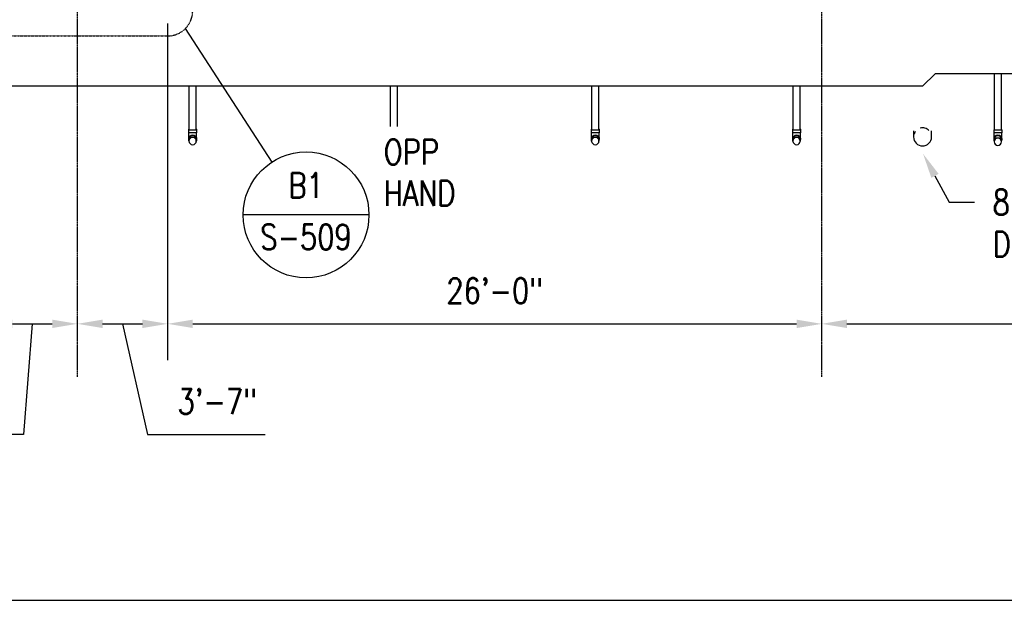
# Model space of a CAD drawing. Header units: inches. Extents: x -304 to 21107, y -311 to 413.
# Tile 51 of 62: x 1771 to 2240, y -281 to -4. Entities that reach past the tile are written whole.
import ezdxf
from ezdxf import colors
from ezdxf.entities.mleader import LeaderData, LeaderLine
from ezdxf.enums import TextEntityAlignment as Align
from ezdxf.math import Vec2, Vec3

# ---------------------------------------------------------------- set-up
doc = ezdxf.new("R2010")
doc.units = ezdxf.units.IN
doc.header["$MEASUREMENT"] = 0
doc.header["$PDMODE"] = 2
doc.header["$PDSIZE"] = -10
doc.linetypes.add('CENTER2', pattern=[1.125, 0.75, -0.125, 0.125, -0.125])
doc.linetypes.add('Dash', pattern=[0.25, 0.125, -0.125])
for name, color, linetype in [('A-FLOR', 173, 'Continuous'), ('G-ANNO-REFR', 2, 'Continuous'), ('P-PIPE', 3, 'Continuous'), ('S-ANNO-DIMS-A1', 1, 'Continuous'), ('S-ANNO-DIMS-C1', 1, 'Continuous'), ('S-ANNO-NOTE-C1', 2, 'Continuous'), ('S-ANNO-SYMB', 2, 'Continuous'), ('S-ANNO-TEXT', 2, 'Continuous'), ('S-GRID', 1, 'CENTER2')]:
    doc.layers.add(name, color=color, linetype=linetype)
doc.styles.add('AEC_COMN_TITLE', font='romans.shx', dxfattribs={"width": 0.8, "height": 0.1875})
doc.styles.add('Annotative', font='romans.shx', dxfattribs={"width": 0.8, "height": 0.125})
doc.styles.add('Arial', font='romans.shx', dxfattribs={"width": 0.8})
doc.styles.add('ROMANS', font='romans.shx', dxfattribs={"width": 0.8})
doc.dimstyles.new('Annotative', dxfattribs={"dimscale": 0, "dimtxt": 0.125, "dimasz": 0.125, "dimexe": 0.18, "dimexo": 0.0625, "dimgap": 0.09, "dimtad": 1, "dimdec": 3, "dimzin": 3, "dimdsep": 46, "dimlunit": 4, "dimtxsty": 'Annotative', "dimcen": 0.09, "dimclrt": 2, "dimazin": 2, "dimtfac": 1, "dimtdec": 3, "dimtmove": 0, "dimatfit": 0, "dimfxl": 1, "dimtfill": 1, "dimfrac": 2, "dimtolj": 1, "dimtzin": 0, "dimarcsym": 0})

# ---------------------------------------------------------------- blocks, each defined once
blk = doc.blocks.new('Bend - PVC - Sch 40 - DWV_USACE - Standard-V6-ELEVATION _DOOR SIDE_')
at = {"layer": 'P-PIPE'}
for p, q in [((1851.08, -56.37), (1851.08, -56.68)), ((1851.08, -56.37), (1851.3, -56.37)), ((1851.08, -60.97), (1851.08, -60.99)), ((1854.82, -56.37), (1855.04, -56.37)), ((1855.04, -56.68), (1855.04, -56.37)), ((1855.04, -60.99), (1855.04, -60.97))]:
    blk.add_line(p, q, dxfattribs=at)
for centre, major_axis, start_param, end_param in [((1853.06, -60.99), (1.98, 0), 2.651543, 3.196143), ((1853.06, -60.97), (-1.98, 0), 5.79308, 6.283185), ((1853.06, -60.97), (1.98, 0), 0, 0.490105), ((1853.06, -60.99), (1.98, 0), 6.228635, 6.773235)]:
    blk.add_ellipse(centre, major_axis=major_axis, ratio=0.999946, start_param=start_param, end_param=end_param, dxfattribs=at)
blk = doc.blocks.new('Tee Reducing Sanitary - PVC - Sch 40 - DWV - Standard-V3-ELEVATION _DOOR SIDE_')
at = {"layer": 'P-PIPE'}
for p, q in [((547.1, -56.68), (547.1, -58.18)), ((547.1, -56.68), (549.08, -56.68)), ((549.08, -58.18), (547.1, -58.18)), ((547.33, -60.39), (547.33, -60.38)), ((549.08, -56.68), (551.06, -56.68)), ((551.06, -58.18), (549.08, -58.18)), ((550.83, -60.38), (550.83, -60.39)), ((551.06, -58.18), (551.06, -56.68)), ((547.1, -61.21), (547.1, -61.23)), ((547.1, -61.28), (547.1, -61.3)), ((551.06, -61.23), (551.06, -61.21)), ((551.06, -61.3), (551.06, -61.28))]:
    blk.add_line(p, q, dxfattribs=at)
at = {"layer": 'P-PIPE', "flags": 128}
for points in [[(547.33, -60.37), (547.33, -60.32), (547.33, -60.23), (547.33, -60.13), (547.33, -60.03), (547.33, -59.93), (547.33, -59.83), (547.33, -59.72), (547.33, -59.61), (547.33, -59.5), (547.33, -59.39), (547.33, -59.27), (547.33, -59.16), (547.33, -59.04), (547.33, -58.92), (547.33, -58.8), (547.33, -58.67), (547.33, -58.55), (547.33, -58.43), (547.33, -58.3), (547.33, -58.18), (547.33, -58.18)], [(547.33, -61.07), (547.33, -61.02), (547.33, -60.97), (547.33, -60.92)], [(550.83, -58.18), (550.83, -58.3), (550.83, -58.43), (550.83, -58.55), (550.83, -58.67), (550.83, -58.8), (550.83, -58.92), (550.83, -59.04), (550.83, -59.15), (550.83, -59.27), (550.83, -59.39), (550.83, -59.5), (550.83, -59.61), (550.83, -59.72), (550.83, -59.83), (550.83, -59.93), (550.83, -60.03), (550.83, -60.13), (550.83, -60.23), (550.83, -60.32), (550.83, -60.37)], [(550.83, -60.92), (550.83, -60.97), (550.83, -61.02), (550.83, -61.07)], [(547.33, -61.28), (547.33, -61.28), (547.33, -61.27), (547.33, -61.26), (547.33, -61.24), (547.33, -61.21)], [(550.83, -61.21), (550.83, -61.24), (550.83, -61.26), (550.83, -61.27), (550.83, -61.28), (550.83, -61.28)]]:
    blk.add_lwpolyline(points, dxfattribs=at)
at = {"layer": 'P-PIPE'}
for centre, major_axis, start_param, end_param in [((549.08, -61.3), (-1.98, 0), 4.712389, 6.782964), ((549.08, -61.28), (-1.98, 0), 4.712389, 6.283185), ((549.08, -61.21), (-1.98, 0), 5.793946, 6.283185), ((549.08, -61.23), (1.98, 0), 2.652408, 3.141593), ((549.08, -61.28), (1.98, 0), 0, 1.570796), ((549.08, -61.3), (1.98, 0), 5.783406, 7.853982), ((549.08, -61.21), (1.98, 0), 0, 0.48924), ((549.08, -61.23), (-1.98, 0), 3.141593, 3.630777)]:
    blk.add_ellipse(centre, major_axis=major_axis, ratio=0.999946, start_param=start_param, end_param=end_param, dxfattribs=at)
blk = doc.blocks.new('Mechanical_Box_H_rvt-1-ELEVATION _DOOR SIDE_')
at = {"layer": 'P-PIPE', "lineweight": -3}
for p, q in [((1851.31, -36), (1851.31, -56.68)), ((1854.81, -56.68), (1854.81, -36)), ((1947.31, -36), (1947.31, -56.68)), ((1950.81, -56.68), (1950.81, -36)), ((2043.31, -36), (2043.31, -56.68)), ((2046.81, -56.68), (2046.81, -36)), ((2139.31, -36), (2139.31, -56.68)), ((2142.81, -56.68), (2142.81, -36)), ((2196.81, -57.2), (2196.81, -60.12)), ((2205.44, -60.12), (2205.44, -57.2)), ((1851.31, -61.07), (1851.31, -61.21)), ((1851.31, -61.3), (1851.31, -62.09)), ((1854.81, -61.21), (1854.81, -61.07)), ((1854.81, -62.09), (1854.81, -61.3)), ((1947.31, -61.07), (1947.31, -61.21)), ((1947.31, -61.3), (1947.31, -62.09)), ((1950.81, -61.21), (1950.81, -61.07)), ((1950.81, -62.09), (1950.81, -61.3)), ((2043.31, -61.07), (2043.31, -61.21)), ((2043.31, -61.3), (2043.31, -62.09)), ((2046.81, -61.21), (2046.81, -61.07)), ((2046.81, -62.09), (2046.81, -61.3)), ((2139.31, -61.07), (2139.31, -61.21)), ((2139.31, -61.3), (2139.31, -62.09)), ((2142.81, -61.21), (2142.81, -61.07)), ((2142.81, -62.09), (2142.81, -61.3))]:
    blk.add_line(p, q, dxfattribs=at)
for centre, major_axis, start_param, end_param in [((2201.12, -60.12), (4.31, 0), 1.570805, 1.832596), ((2201.12, -60.12), (4.31, 0), 1.308997, 1.570796), ((2201.12, -60.12), (4.31, 0), 0.785398, 1.308992), ((1853.06, -61.3), (1.75, 0), 1.570796, 3.141593), ((1853.06, -62.09), (-1.75, 0), 4.712389, 6.283185), ((1853.06, -61.3), (1.75, 0), 0, 1.570796), ((1853.06, -62.09), (-1.75, 0), 3.141593, 4.712389), ((1949.06, -61.3), (1.75, 0), 1.570796, 3.141593), ((1949.06, -62.09), (-1.75, 0), 4.712389, 6.283185), ((1949.06, -61.3), (1.75, 0), 0, 1.570796), ((1949.06, -62.09), (-1.75, 0), 3.141593, 4.712389), ((2045.06, -61.3), (1.75, 0), 1.570796, 3.141593), ((2045.06, -62.09), (-1.75, 0), 4.712389, 6.283185), ((2045.06, -61.3), (1.75, 0), 0, 1.570796), ((2045.06, -62.09), (-1.75, 0), 3.141593, 4.712389), ((2141.06, -61.3), (1.75, 0), 1.570796, 3.141593), ((2141.06, -62.09), (-1.75, 0), 4.712389, 6.283185), ((2141.06, -61.3), (1.75, 0), 0, 1.570796), ((2141.06, -62.09), (-1.75, 0), 3.141593, 4.712389), ((2201.12, -60.12), (4.31, 0), 3.141593, 4.712389), ((2201.12, -60.12), (4.31, 0), 2.879794, 3.037346), ((2201.12, -60.12), (4.31, 0), 2.617994, 2.879793), ((2201.12, -60.12), (4.31, 0), 2.483615, 2.617994), ((2201.12, -60.12), (-4.31, 0), 1.570796, 3.141593), ((2201.12, -60.12), (-4.31, 0), 3.141593, 3.240937), ((1853.06, -62.09), (1.75, 0), 3.141593, 4.712389), ((1853.06, -62.09), (1.75, 0), 4.712389, 6.283185), ((1949.06, -62.09), (1.75, 0), 3.141593, 4.712389), ((1949.06, -62.09), (1.75, 0), 4.712389, 6.283185), ((2045.06, -62.09), (1.75, 0), 3.141593, 4.712389), ((2045.06, -62.09), (1.75, 0), 4.712389, 6.283185), ((2141.06, -62.09), (1.75, 0), 3.141593, 4.712389), ((2141.06, -62.09), (1.75, 0), 4.712389, 6.283185)]:
    blk.add_ellipse(centre, major_axis=major_axis, ratio=0.999946, start_param=start_param, end_param=end_param, dxfattribs=at)
for name, p in [('Tee Reducing Sanitary - PVC - Sch 40 - DWV - Standard-V3-ELEVATION _DOOR SIDE_', (1303.98, 0)), ('Bend - PVC - Sch 40 - DWV_USACE - Standard-V6-ELEVATION _DOOR SIDE_', (0, 0)), ('Tee Reducing Sanitary - PVC - Sch 40 - DWV - Standard-V3-ELEVATION _DOOR SIDE_', (1399.98, 0)), ('Bend - PVC - Sch 40 - DWV_USACE - Standard-V6-ELEVATION _DOOR SIDE_', (96, 0)), ('Tee Reducing Sanitary - PVC - Sch 40 - DWV - Standard-V3-ELEVATION _DOOR SIDE_', (1495.98, 0)), ('Bend - PVC - Sch 40 - DWV_USACE - Standard-V6-ELEVATION _DOOR SIDE_', (192, 0)), ('Tee Reducing Sanitary - PVC - Sch 40 - DWV - Standard-V3-ELEVATION _DOOR SIDE_', (1591.98, 0)), ('Bend - PVC - Sch 40 - DWV_USACE - Standard-V6-ELEVATION _DOOR SIDE_', (288, 0))]:
    blk.add_blockref(name, p, dxfattribs=at)
blk = doc.blocks.new('*D36')
at = {"layer": 'Defpoints', "color": 0, "transparency": 16777216}
for p in [(1755.08, 0), (1798.08, 0), (1798.08, -149.24)]:
    blk.add_point(p, dxfattribs=at)
at = {"layer": 'S-ANNO-DIMS-C1', "color": 0, "lineweight": -2, "transparency": 16777216}
for p, q in [((1755.08, -6), (1755.08, -166.52)), ((1767.08, -149.24), (1786.08, -149.24)), ((1776.58, -149.24), (1772.4, -202.03)), ((1772.4, -202.03), (1716.26, -202.03))]:
    blk.add_line(p, q, dxfattribs=at)
at = {"layer": 'S-ANNO-DIMS-C1', "color": 0, "transparency": 16777216}
for points in [[(1767.08, -147.24), (1767.08, -151.24), (1755.08, -149.24)], [(1786.08, -147.24), (1786.08, -151.24), (1798.08, -149.24)]]:
    blk.add_solid(points, dxfattribs=at)
at = {"layer": 'S-ANNO-DIMS-C1', "color": 2, "lineweight": -3, "transparency": 16777216, "insert": (1739.1, -186.25), "char_height": 12, "width": 49.3115, "attachment_point": 5, "style": 'Annotative'}
blk.add_mtext('\\A1;3\'-7"', dxfattribs=at)
blk = doc.blocks.new('*D37')
at = {"layer": 'Defpoints', "color": 0, "transparency": 16777216}
for p in [(1798.08, 0), (1841.08, 0), (1841.08, -149.24)]:
    blk.add_point(p, dxfattribs=at)
at = {"layer": 'S-ANNO-DIMS-C1', "color": 0, "lineweight": -2, "transparency": 16777216}
for p, q in [((1841.08, -6), (1841.08, -166.52)), ((1810.08, -149.24), (1829.08, -149.24)), ((1819.58, -149.24), (1831.46, -202.03)), ((1831.46, -202.03), (1887.6, -202.03))]:
    blk.add_line(p, q, dxfattribs=at)
at = {"layer": 'S-ANNO-DIMS-C1', "color": 0, "transparency": 16777216}
for points in [[(1810.08, -147.24), (1810.08, -151.24), (1798.08, -149.24)], [(1829.08, -147.24), (1829.08, -151.24), (1841.08, -149.24)]]:
    blk.add_solid(points, dxfattribs=at)
at = {"layer": 'S-ANNO-DIMS-C1', "color": 2, "lineweight": -3, "transparency": 16777216, "insert": (1864.76, -186.25), "char_height": 12, "width": 49.3115, "attachment_point": 5, "style": 'Annotative'}
blk.add_mtext('\\A1;3\'-7"', dxfattribs=at)
blk = doc.blocks.new('*D38')
at = {"layer": 'Defpoints', "color": 0, "transparency": 16777216}
for p in [(1841.08, 0), (2153.08, 0), (2153.08, -149.24)]:
    blk.add_point(p, dxfattribs=at)
at = {"layer": 'S-ANNO-DIMS-C1', "color": 0, "lineweight": -2, "transparency": 16777216}
blk.add_line((1853.08, -149.24), (2141.08, -149.24), dxfattribs=at)
at = {"layer": 'S-ANNO-DIMS-C1', "color": 0, "transparency": 16777216}
for points in [[(1853.08, -147.24), (1853.08, -151.24), (1841.08, -149.24)], [(2141.08, -147.24), (2141.08, -151.24), (2153.08, -149.24)]]:
    blk.add_solid(points, dxfattribs=at)
at = {"layer": 'S-ANNO-DIMS-C1', "color": 2, "lineweight": -3, "transparency": 16777216, "insert": (1997.08, -133.46), "char_height": 12, "width": 60.1647, "attachment_point": 5, "style": 'Annotative', "bg_fill": 3, "box_fill_scale": 1.25, "bg_fill_color": 256, "bg_fill_true_color": 13158600, "bg_fill_transparency": 0}
blk.add_mtext('\\A1;26\'-0"', dxfattribs=at)
blk = doc.blocks.new('Bend - PVC - Sch 40 - DWV_USACE - Standard-V8-ELEVATION _DOOR SIDE_ CONTINUED')
at = {"layer": 'P-PIPE'}
for p, q in [((2235.08, -56.69), (2235.08, -58.19)), ((2235.08, -56.69), (2237.06, -56.69)), ((2237.06, -58.19), (2235.08, -58.19)), ((2235.31, -60.39), (2235.31, -60.38)), ((2237.06, -56.69), (2239.04, -56.69)), ((2239.04, -58.19), (2237.06, -58.19)), ((2238.81, -60.38), (2238.81, -60.39)), ((2239.04, -58.19), (2239.04, -56.69)), ((2235.08, -61.28), (2235.08, -61.3)), ((2239.04, -61.3), (2239.04, -61.28))]:
    blk.add_line(p, q, dxfattribs=at)
at = {"layer": 'P-PIPE', "flags": 128}
for points in [[(2235.31, -60.37), (2235.31, -60.32), (2235.31, -60.23), (2235.31, -60.13), (2235.31, -60.04), (2235.31, -59.93), (2235.31, -59.83), (2235.31, -59.73), (2235.31, -59.62), (2235.31, -59.51), (2235.31, -59.39), (2235.31, -59.28), (2235.31, -59.16), (2235.31, -59.04), (2235.31, -58.92), (2235.31, -58.8), (2235.31, -58.68), (2235.31, -58.56), (2235.31, -58.43), (2235.31, -58.31), (2235.31, -58.19), (2235.31, -58.19)], [(2235.31, -61.28), (2235.31, -61.28), (2235.31, -61.27), (2235.31, -61.26), (2235.31, -61.24), (2235.31, -61.21), (2235.31, -61.18), (2235.31, -61.15), (2235.31, -61.11), (2235.31, -61.07), (2235.31, -61.02), (2235.31, -60.97)], [(2238.81, -58.19), (2238.81, -58.31), (2238.81, -58.43), (2238.81, -58.56), (2238.81, -58.68), (2238.81, -58.8), (2238.81, -58.92), (2238.81, -59.04), (2238.81, -59.16), (2238.81, -59.28), (2238.81, -59.39), (2238.81, -59.5), (2238.81, -59.62), (2238.81, -59.72), (2238.81, -59.83), (2238.81, -59.93), (2238.81, -60.03), (2238.81, -60.13), (2238.81, -60.23), (2238.81, -60.32), (2238.81, -60.37)], [(2238.81, -60.97), (2238.81, -61.02), (2238.81, -61.07), (2238.81, -61.11), (2238.81, -61.15), (2238.81, -61.18), (2238.81, -61.21), (2238.81, -61.24), (2238.81, -61.25), (2238.81, -61.27), (2238.81, -61.28), (2238.81, -61.28)]]:
    blk.add_lwpolyline(points, dxfattribs=at)
at = {"layer": 'P-PIPE'}
for centre, major_axis, start_param, end_param in [((2237.06, -61.3), (1.98, 0), 1.570796, 3.61734), ((2237.06, -61.28), (-1.98, 0), 4.712389, 6.283185), ((2237.06, -61.28), (-1.98, 0), 3.141593, 4.712389), ((2237.06, -61.3), (1.98, 0), 5.807438, 7.853982)]:
    blk.add_ellipse(centre, major_axis=major_axis, ratio=0.999946, start_param=start_param, end_param=end_param, dxfattribs=at)
blk = doc.blocks.new('*D48')
at = {"layer": 'Defpoints', "color": 0, "transparency": 16777216}
for p in [(2153.08, 0), (2702.08, -30), (2702.08, -149.24)]:
    blk.add_point(p, dxfattribs=at)
at = {"layer": 'S-ANNO-DIMS-A1', "color": 0, "lineweight": -2, "transparency": 16777216}
for p, q in [((2702.08, -36), (2702.08, -166.52)), ((2165.08, -149.24), (2690.08, -149.24))]:
    blk.add_line(p, q, dxfattribs=at)
at = {"layer": 'S-ANNO-DIMS-A1', "color": 0, "transparency": 16777216}
for points in [[(2165.08, -147.24), (2165.08, -151.24), (2153.08, -149.24)], [(2690.08, -147.24), (2690.08, -151.24), (2702.08, -149.24)]]:
    blk.add_solid(points, dxfattribs=at)
at = {"layer": 'S-ANNO-DIMS-A1', "color": 2, "transparency": 16777216, "insert": (2469.23, -133.46), "char_height": 12, "attachment_point": 5, "style": 'Annotative', "bg_fill": 3, "box_fill_scale": 1.25, "bg_fill_color": 256, "bg_fill_true_color": 13158600, "bg_fill_transparency": 0}
blk.add_mtext('\\A1;45\'-9"', dxfattribs=at)
blk = doc.blocks.new('*U21')
at = {"linetype": 'Continuous', "lineweight": -3}
blk.add_line((1.125, 0.625), (29.5, 0.625), dxfattribs=at)
at = {"lineweight": -3, "style": 'Arial'}
blk.add_attdef('DRAWING_AREA_TITLE', text='', height=0.1875, dxfattribs=at).set_placement((1.3743, 0.6339), align=Align.BOTTOM_LEFT)
blk.add_attdef('X#', text='', height=0.1875, dxfattribs=at).set_placement((0.8125, 0.625), align=Align.MIDDLE_CENTER)
blk.add_attdef('SCALE:', text='', height=0.0938, dxfattribs=at).set_placement((1.3743, 0.5606), align=Align.TOP_LEFT)
blk = doc.blocks.new('Detail Callout AEC')
at = {"color": 0, "linetype": 'ByBlock', "lineweight": -3, "transparency": 16777216}
blk.add_line((0.25, 0), (-0.25, 0), dxfattribs=at)
blk.add_line((0.25, 0), (-0.25, 0), dxfattribs=at)
blk.add_circle((0, 0), 0.25, dxfattribs=at)
blk.add_circle((0, 0), 0.25, dxfattribs=at)
at = {"color": 0, "linetype": 'ByBlock', "lineweight": -3, "transparency": 16777216, "style": 'AEC_COMN_TITLE'}
for tag, p in [('VIEWNUMBER', (0, 0.0508)), ('VIEWNUMBER', (0, 0.0508)), ('SHEETNUMBER', (0, -0.1263)), ('SHEETNUMBER', (0, -0.1263))]:
    blk.add_attdef(tag, text='', height=0.0938, dxfattribs=at).set_placement(p, align=Align.CENTER)

msp = doc.modelspace()

# ---------------------------------------------------------------- linework, layer by layer
at = {"layer": 'A-FLOR', "lineweight": -3}
for p, q in [((2702.0774, -30), (2207.0774, -30)), ((2201.0774, -36), (201.0774, -36))]:
    msp.add_line(p, q, dxfattribs=at)
at = {"layer": 'P-PIPE', "lineweight": -3}
for p, q in [((2235.3083, -30), (2235.3083, -56.6863)), ((2238.8083, -56.6863), (2238.8083, -30)), ((2235.3083, -61.2969), (2235.3083, -62.4017)), ((2238.8083, -62.4017), (2238.8083, -61.2969))]:
    msp.add_line(p, q, dxfattribs=at)
for centre, major_axis, start_param, end_param in [((2237.0583, -61.2969), (1.75, 0), 1.57079633, 3.14159265), ((2237.0583, -62.4017), (-1.75, 0), 4.71238898, 6.28318531), ((2237.0583, -61.2969), (1.75, 0), 0, 1.57079633), ((2237.0583, -62.4017), (-1.75, 0), 3.14159265, 4.71238898), ((2237.0583, -62.4017), (1.75, 0), 3.14159265, 4.71238898), ((2237.0583, -62.4017), (1.75, 0), 4.71238898, 6.28318531)]:
    msp.add_ellipse(centre, major_axis=major_axis, ratio=0.99994575, start_param=start_param, end_param=end_param, dxfattribs=at)
at = {"layer": 'S-GRID', "lineweight": -3}
for p, q in [((1798.0774, -174.5), (1798.0774, 377.02)), ((2153.0774, -174.5), (2153.0774, 377.02))]:
    msp.add_line(p, q, dxfattribs=at)

# ---------------------------------------------------------------- block references
at = {"layer": 'P-PIPE', "lineweight": -3}
for name in ['Mechanical_Box_H_rvt-1-ELEVATION _DOOR SIDE_', 'Bend - PVC - Sch 40 - DWV_USACE - Standard-V8-ELEVATION _DOOR SIDE_ CONTINUED']:
    msp.add_blockref(name, (0, 0), dxfattribs=at)
at = {"layer": 'S-ANNO-SYMB', "lineweight": -3, "xscale": 96.00000097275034, "yscale": 96.00000097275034, "zscale": 96.00000097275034}
msp.add_blockref('*U21', (-352.1906, -341.0439), dxfattribs=at)

# ---------------------------------------------------------------- dimensions: what is measured, and where the dimension line sits
at = {"layer": 'S-ANNO-DIMS-C1', "lineweight": -3}
for base, p1, p2, override, picture, middle in [((1798.0774, -149.2408), (1755.0774, 0), (1798.0774, 0), {"dimpost": '\\X', "dimse2": 1, "dimtfill": 0}, '*D36', (1763.7583, -202.028)), ((1841.0774, -149.2408), (1798.0774, 0), (1841.0774, 0), {"dimpost": '\\X', "dimse1": 1, "dimtfill": 0}, '*D37', (1840.1017, -202.028))]:
    dim = msp.add_linear_dim(base=base, p1=p1, p2=p2, dimstyle='Annotative', override=override, dxfattribs=at)
    dim.commit()
    dim.dimension.update_dxf_attribs({"geometry": picture, "text_midpoint": middle, "dimtype": 160})

# ---------------------------------------------------------------- next in the draw order: dimensions: what is measured, and where the dimension line sits
dim = msp.add_linear_dim(base=(2153.0774, -149.2408), p1=(1841.0774, 0), p2=(2153.0774, 0), dimstyle='Annotative', override={"dimpost": '\\X', "dimse1": 1, "dimse2": 1}, dxfattribs=at)
dim.commit()
dim.dimension.update_dxf_attribs({"geometry": '*D38', "text_midpoint": (1997.0774, -133.4579)})

# ---------------------------------------------------------------- next in the draw order: linework, layer by layer
at = {"layer": 'S-ANNO-SYMB', "linetype": 'Continuous', "lineweight": -3}
msp.add_line((1849.5627, -8.4853), (1890.8098, -72.137), dxfattribs=at)
at = {"layer": 'S-ANNO-SYMB', "linetype": 'Dash', "lineweight": -3}
msp.add_lwpolyline([(1853.0774, 0), (1853.0774, 166.9061, 0.41421356), (1841.0774, 178.9061), (1755.0774, 178.9061, 0.41421356), (1743.0774, 166.9061), (1743.0774, 0, 0.41421356), (1755.0774, -12), (1841.0774, -12, 0.41421356)], format="xyb", close=True, dxfattribs=at)

# ---------------------------------------------------------------- next in the draw order: block references
at = {"layer": 'G-ANNO-REFR', "lineweight": -3}
ref = msp.add_blockref('Detail Callout AEC', (1907.1243, -97.313), dxfattribs=dict(at, xscale=119.9997600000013, yscale=119.9997600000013, zscale=119.9997600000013))
ref.add_attrib('VIEWNUMBER', 'B1', dxfattribs={"layer": 'S-ANNO-TEXT', "color": 1, "transparency": 16777216, "height": 12, "style": 'ROMANS', "width": 0.8}).set_placement((1907.1243, -92.813), align=Align.BOTTOM_CENTER)
ref.add_attrib('SHEETNUMBER', 'S-509', dxfattribs={"layer": 'S-ANNO-TEXT', "color": 1, "transparency": 16777216, "height": 12, "style": 'ROMANS', "width": 0.8}).set_placement((1907.1243, -113.823), align=Align.CENTER)

# ---------------------------------------------------------------- next in the draw order: leaders
at = {"layer": 'S-ANNO-NOTE-C1', "lineweight": -3}
ml = msp.add_multileader_mtext('Standard', dxfattribs=at)
ml.set_content('8" %%C\\PDRAIN', color=256, style='Annotative')
ml.set_leader_properties(color=1, linetype='ByLayer', lineweight=-1)
ml.build(insert=Vec2(0, 0))
ml.multileader.update_dxf_attribs({"text_right_attachment_type": 3, "dogleg_length": 0.125, "arrow_head_size": 12, "scale": 96})
ctx = ml.context
ctx.base_point, ctx.scale, ctx.char_height, ctx.arrow_head_size, ctx.landing_gap_size, ctx.plane_origin = Vec3(87.1841, -84.2171), 96, 12, 12, 8.64, Vec3(201.0316, -64.4282)
ctx.right_attachment = 3
notes = []
notes.append((ctx, [(0, (1, 1, 0), (153.9498, -106.5028), (-1, 0), 12, [(0, [(201.0316, -64.4282)], 0, [])])]))
ctx.mtext.insert, ctx.mtext.width, ctx.mtext.flow_direction = Vec3(95.8241, -78.2171), 72.922873, 5
for ctx, leaders in notes:
    for number, flags, end, landing, length, lines in leaders:
        leader = LeaderData()
        leader.index, (leader.has_last_leader_line, leader.has_dogleg_vector, leader.attachment_direction) = number, flags
        leader.last_leader_point, leader.dogleg_vector, leader.dogleg_length = Vec3(end), Vec3(landing), length
        for number, points, colour, breaks in lines:
            line = LeaderLine()
            line.index, line.vertices, line.color, line.breaks = number, Vec3.list(points), colors.encode_raw_color(colour), breaks
            leader.lines.append(line)
        ctx.leaders.append(leader)

# ---------------------------------------------------------------- next in the draw order: texts
at = {"layer": 'S-ANNO-NOTE-C1', "lineweight": -3, "insert": (1944.1641, -92.9368), "char_height": 12, "width": 55.871761, "attachment_point": 7, "line_spacing_factor": 0.981704, "style": 'Annotative', "bg_fill": 3, "box_fill_scale": 1.5, "bg_fill_color": 256, "bg_fill_transparency": 0}
msp.add_mtext('\\pxt3.2,6.4,9.6,12.8,16,19.2,22.4,25.6,28.8,32,35.2,38.4,41.6,44.8,48,51.2,54.4,57.6,60.8,64,67.2,70.4,73.6,76.8,80,83.2,86.4,89.6,92.8,96,99.2,102.4;OPP\\PHAND', dxfattribs=at)

# ---------------------------------------------------------------- next in the draw order: dimensions: what is measured, and where the dimension line sits
at = {"layer": 'S-ANNO-DIMS-A1'}
dim = msp.add_linear_dim(base=(2702.0774, -149.2408), p1=(2153.0774, 0), p2=(2702.0774, -30), dimstyle='Annotative', override={"dimpost": '\\X', "dimse1": 1}, dxfattribs=at)
dim.commit()
dim.dimension.update_dxf_attribs({"geometry": '*D48', "text_midpoint": (2469.2333, -149.2408), "dimtype": 160})

# ---------------------------------------------------------------- next in the draw order: linework, layer by layer
at = {"layer": 'A-FLOR'}
msp.add_line((2201.0774, -36), (2207.0774, -30), dxfattribs=at)

# ---------------------------------------------------------------- next in the draw order: leaders
at = {"layer": 'S-ANNO-NOTE-C1', "lineweight": -3}
ml = msp.add_multileader_mtext('Standard', dxfattribs=at)
ml.set_content('8" %%C\\PDRAIN', color=256, style='Annotative')
ml.set_leader_properties(color=1, linetype='ByLayer', lineweight=-1)
ml.build(insert=Vec2(0, 0))
ml.multileader.update_dxf_attribs({"text_right_attachment_type": 3, "dogleg_length": 0.125, "arrow_head_size": 12, "scale": 96})
ctx = ml.context
ctx.base_point, ctx.scale, ctx.char_height, ctx.arrow_head_size, ctx.landing_gap_size, ctx.plane_origin = Vec3(2225.8609, -91.2668), 96, 12, 12, 8.64, Vec3(2196.5968, -56.3912)
ctx.right_attachment = 3
notes = []
notes.append((ctx, [(1, (1, 1, 0), (2213.8609, -91.2668), (1, 0), 12, [(0, [(2201.3381, -68.1364)], 0, [])])]))
ctx.mtext.insert, ctx.mtext.width, ctx.mtext.flow_direction = Vec3(2234.5009, -85.2668), 72.922873, 5
for ctx, leaders in notes:
    for number, flags, end, landing, length, lines in leaders:
        leader = LeaderData()
        leader.index, (leader.has_last_leader_line, leader.has_dogleg_vector, leader.attachment_direction) = number, flags
        leader.last_leader_point, leader.dogleg_vector, leader.dogleg_length = Vec3(end), Vec3(landing), length
        for number, points, colour, breaks in lines:
            line = LeaderLine()
            line.index, line.vertices, line.color, line.breaks = number, Vec3.list(points), colors.encode_raw_color(colour), breaks
            leader.lines.append(line)
        ctx.leaders.append(leader)

doc.saveas('drawing.dxf')
